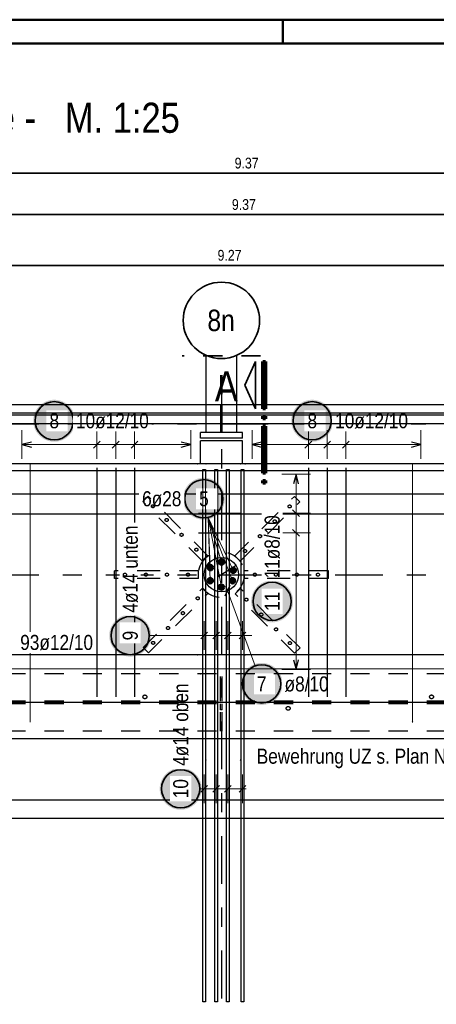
# Model space of a CAD drawing. Header units: millimetres. Extents: x -48 to 49.2, y -6.2 to 26.4.
# Tile 17 of 53: x 6.5 to 8.7, y 15.9 to 21. Entities that reach past the tile are written whole.
import ezdxf
from ezdxf.enums import TextEntityAlignment as Align

# ---------------------------------------------------------------- set-up
doc = ezdxf.new("R2010")
doc.units = ezdxf.units.MM
doc.linetypes.add('DASHDOTX2', pattern=[2, 1, -0.5, 0, -0.5])
doc.linetypes.add('HIDDEN', pattern=[0.375, 0.25, -0.125])
doc.layers.add('Achsen', color=7, linetype='Continuous', lineweight=20)
doc.layers.add('Schraffuren', color=7, linetype='Continuous', lineweight=20)
doc.styles.add('Arial Narrow', font='ARIALN.TTF')

msp = doc.modelspace()

# ---------------------------------------------------------------- hatches: boundary and pattern name
at = {"lineweight": 50, "true_color": 0xffffff}
msp.add_hatch(color=7, dxfattribs=at).paths.add_polyline_path([(7.572009, 18.516712), (7.571942, 18.520551), (7.571741, 18.524385), (7.571407, 18.52821), (7.570939, 18.532021), (7.570338, 18.535813), (7.569605, 18.539582), (7.568742, 18.543324), (7.567748, 18.547032), (7.566625, 18.550704), (7.565375, 18.554334), (7.563999, 18.557919), (7.562499, 18.561453), (7.560877, 18.564933), (7.559133, 18.568354), (7.557272, 18.571712), (7.555295, 18.575003), (7.553203, 18.578223), (7.551001, 18.581369), (7.54869, 18.584435), (7.546274, 18.587419), (7.543755, 18.590317), (7.541137, 18.593125), (7.538422, 18.59584), (7.535614, 18.598458), (7.532716, 18.600977), (7.529732, 18.603393), (7.526666, 18.605704), (7.52352, 18.607906), (7.5203, 18.609997), (7.517009, 18.611975), (7.513651, 18.613836), (7.51023, 18.61558), (7.50675, 18.617202), (7.503216, 18.618702), (7.499631, 18.620078), (7.496001, 18.621328), (7.492329, 18.622451), (7.488621, 18.623445), (7.48488, 18.624308), (7.481111, 18.625041), (7.477318, 18.625642), (7.473507, 18.62611), (7.469682, 18.626444), (7.465848, 18.626645), (7.462009, 18.626712), (7.45817, 18.626645), (7.454336, 18.626444), (7.450511, 18.62611), (7.4467, 18.625642), (7.442908, 18.625041), (7.439139, 18.624308), (7.435398, 18.623445), (7.431689, 18.622451), (7.428017, 18.621328), (7.424387, 18.620078), (7.420803, 18.618702), (7.417268, 18.617202), (7.413788, 18.61558), (7.410367, 18.613836), (7.407009, 18.611975), (7.403718, 18.609997), (7.400498, 18.607906), (7.397353, 18.605704), (7.394286, 18.603393), (7.391303, 18.600977), (7.388405, 18.598458), (7.385597, 18.59584), (7.382882, 18.593125), (7.380263, 18.590317), (7.377744, 18.587419), (7.375328, 18.584435), (7.373017, 18.581369), (7.370815, 18.578223), (7.368724, 18.575003), (7.366746, 18.571712), (7.364885, 18.568354), (7.363142, 18.564933), (7.361519, 18.561453), (7.360019, 18.557919), (7.358643, 18.554334), (7.357393, 18.550704), (7.35627, 18.547032), (7.355277, 18.543324), (7.354413, 18.539582), (7.35368, 18.535813), (7.35308, 18.532021), (7.352612, 18.52821), (7.352277, 18.524385), (7.352076, 18.520551), (7.352009, 18.516712), (7.352076, 18.512873), (7.352277, 18.509039), (7.352612, 18.505214), (7.35308, 18.501403), (7.35368, 18.497611), (7.354413, 18.493842), (7.355277, 18.490101), (7.35627, 18.486392), (7.357393, 18.48272), (7.358643, 18.47909), (7.360019, 18.475505), (7.361519, 18.471971), (7.363142, 18.468491), (7.364885, 18.46507), (7.366746, 18.461712), (7.368724, 18.458421), (7.370815, 18.455201), (7.373017, 18.452056), (7.375328, 18.448989), (7.377744, 18.446006), (7.380263, 18.443108), (7.382882, 18.4403), (7.385597, 18.437585), (7.388405, 18.434966), (7.391303, 18.432447), (7.394286, 18.430031), (7.397353, 18.42772), (7.400498, 18.425518), (7.403718, 18.423427), (7.407009, 18.421449), (7.410367, 18.419588), (7.413788, 18.417845), (7.417268, 18.416222), (7.420803, 18.414722), (7.424387, 18.413346), (7.428017, 18.412096), (7.431689, 18.410973), (7.435398, 18.40998), (7.439139, 18.409116), (7.442908, 18.408383), (7.4467, 18.407783), (7.450511, 18.407315), (7.454336, 18.40698), (7.45817, 18.406779), (7.462009, 18.406712), (7.465848, 18.406779), (7.469682, 18.40698), (7.473507, 18.407315), (7.477318, 18.407783), (7.481111, 18.408383), (7.48488, 18.409116), (7.488621, 18.40998), (7.492329, 18.410973), (7.496001, 18.412096), (7.499631, 18.413346), (7.503216, 18.414722), (7.50675, 18.416222), (7.51023, 18.417845), (7.513651, 18.419588), (7.517009, 18.421449), (7.5203, 18.423427), (7.52352, 18.425518), (7.526666, 18.42772), (7.529732, 18.430031), (7.532716, 18.432447), (7.535614, 18.434966), (7.538422, 18.437585), (7.541137, 18.4403), (7.543755, 18.443108), (7.546274, 18.446006), (7.54869, 18.448989), (7.551001, 18.452056), (7.553203, 18.455201), (7.555295, 18.458421), (7.557272, 18.461712), (7.559133, 18.46507), (7.560877, 18.468491), (7.562499, 18.471971), (7.563999, 18.475505), (7.565375, 18.47909), (7.566625, 18.48272), (7.567748, 18.486392), (7.568742, 18.490101), (7.569605, 18.493842), (7.570338, 18.497611), (7.570939, 18.501403), (7.571407, 18.505214), (7.571741, 18.509039)])
at = {"lineweight": 25, "true_color": 0xffffff}
for points in [[(7.186674, 17.8), (7.186607, 17.803839), (7.186406, 17.807673), (7.186071, 17.811498), (7.185603, 17.815309), (7.185003, 17.819101), (7.18427, 17.82287), (7.183406, 17.826611), (7.182413, 17.83032), (7.18129, 17.833992), (7.18004, 17.837622), (7.178664, 17.841207), (7.177164, 17.844741), (7.175541, 17.848221), (7.173798, 17.851642), (7.171937, 17.855), (7.169959, 17.858291), (7.167868, 17.861511), (7.165666, 17.864656), (7.163355, 17.867723), (7.160939, 17.870707), (7.15842, 17.873604), (7.155801, 17.876412), (7.153086, 17.879127), (7.150278, 17.881746), (7.147381, 17.884265), (7.144397, 17.886681), (7.14133, 17.888992), (7.138185, 17.891194), (7.134965, 17.893285), (7.131674, 17.895263), (7.128316, 17.897124), (7.124895, 17.898867), (7.121415, 17.90049), (7.117881, 17.90199), (7.114296, 17.903366), (7.110666, 17.904616), (7.106994, 17.905739), (7.103285, 17.906733), (7.099544, 17.907596), (7.095775, 17.908329), (7.091983, 17.908929), (7.088172, 17.909397), (7.084347, 17.909732), (7.080513, 17.909933), (7.076674, 17.91), (7.072835, 17.909933), (7.069001, 17.909732), (7.065176, 17.909397), (7.061365, 17.908929), (7.057573, 17.908329), (7.053804, 17.907596), (7.050063, 17.906733), (7.046354, 17.905739), (7.042682, 17.904616), (7.039052, 17.903366), (7.035467, 17.90199), (7.031933, 17.90049), (7.028453, 17.898867), (7.025032, 17.897124), (7.021674, 17.895263), (7.018383, 17.893285), (7.015163, 17.891194), (7.012018, 17.888992), (7.008951, 17.886681), (7.005967, 17.884265), (7.00307, 17.881746), (7.000262, 17.879127), (6.997547, 17.876412), (6.994928, 17.873604), (6.992409, 17.870707), (6.989993, 17.867723), (6.987682, 17.864656), (6.98548, 17.861511), (6.983389, 17.858291), (6.981411, 17.855), (6.97955, 17.851642), (6.977807, 17.848221), (6.976184, 17.844741), (6.974684, 17.841207), (6.973308, 17.837622), (6.972058, 17.833992), (6.970935, 17.83032), (6.969941, 17.826611), (6.969078, 17.82287), (6.968345, 17.819101), (6.967744, 17.815309), (6.967277, 17.811498), (6.966942, 17.807673), (6.966741, 17.803839), (6.966674, 17.8), (6.966741, 17.796161), (6.966942, 17.792327), (6.967277, 17.788502), (6.967744, 17.784691), (6.968345, 17.780899), (6.969078, 17.77713), (6.969941, 17.773389), (6.970935, 17.76968), (6.972058, 17.766008), (6.973308, 17.762378), (6.974684, 17.758793), (6.976184, 17.755259), (6.977807, 17.751779), (6.97955, 17.748358), (6.981411, 17.745), (6.983389, 17.741709), (6.98548, 17.738489), (6.987682, 17.735344), (6.989993, 17.732277), (6.992409, 17.729293), (6.994928, 17.726396), (6.997547, 17.723588), (7.000262, 17.720873), (7.00307, 17.718254), (7.005967, 17.715735), (7.008951, 17.713319), (7.012018, 17.711008), (7.015163, 17.708806), (7.018383, 17.706715), (7.021674, 17.704737), (7.025032, 17.702876), (7.028453, 17.701133), (7.031933, 17.69951), (7.035467, 17.69801), (7.039052, 17.696634), (7.042682, 17.695384), (7.046354, 17.694261), (7.050063, 17.693267), (7.053804, 17.692404), (7.057573, 17.691671), (7.061365, 17.691071), (7.065176, 17.690603), (7.069001, 17.690268), (7.072835, 17.690067), (7.076674, 17.69), (7.080513, 17.690067), (7.084347, 17.690268), (7.088172, 17.690603), (7.091983, 17.691071), (7.095775, 17.691671), (7.099544, 17.692404), (7.103285, 17.693267), (7.106994, 17.694261), (7.110666, 17.695384), (7.114296, 17.696634), (7.117881, 17.69801), (7.121415, 17.69951), (7.124895, 17.701133), (7.128316, 17.702876), (7.131674, 17.704737), (7.134965, 17.706715), (7.138185, 17.708806), (7.14133, 17.711008), (7.144397, 17.713319), (7.147381, 17.715735), (7.150278, 17.718254), (7.153086, 17.720873), (7.155801, 17.723588), (7.15842, 17.726396), (7.160939, 17.729293), (7.163355, 17.732277), (7.165666, 17.735344), (7.167868, 17.738489), (7.169959, 17.741709), (7.171937, 17.745), (7.173798, 17.748358), (7.175541, 17.751779), (7.177164, 17.755259), (7.178664, 17.758793), (7.18004, 17.762378), (7.18129, 17.766008), (7.182413, 17.76968), (7.183406, 17.773389), (7.18427, 17.77713), (7.185003, 17.780899), (7.185603, 17.784691), (7.186071, 17.788502), (7.186406, 17.792327)], [(7.450796, 16.998119), (7.450729, 17.001958), (7.450528, 17.005792), (7.450193, 17.009617), (7.449725, 17.013428), (7.449125, 17.01722), (7.448392, 17.020989), (7.447528, 17.02473), (7.446535, 17.028439), (7.445412, 17.032111), (7.444162, 17.035741), (7.442786, 17.039326), (7.441286, 17.04286), (7.439663, 17.04634), (7.43792, 17.049761), (7.436059, 17.053119), (7.434081, 17.05641), (7.43199, 17.05963), (7.429788, 17.062775), (7.427477, 17.065842), (7.425061, 17.068826), (7.422542, 17.071723), (7.419923, 17.074531), (7.417208, 17.077246), (7.4144, 17.079865), (7.411502, 17.082384), (7.408519, 17.0848), (7.405452, 17.087111), (7.402307, 17.089313), (7.399087, 17.091404), (7.395796, 17.093382), (7.392438, 17.095243), (7.389017, 17.096986), (7.385537, 17.098609), (7.382002, 17.100109), (7.378418, 17.101485), (7.374788, 17.102735), (7.371116, 17.103858), (7.367407, 17.104851), (7.363666, 17.105715), (7.359897, 17.106448), (7.356105, 17.107048), (7.352294, 17.107516), (7.348469, 17.107851), (7.344635, 17.108052), (7.340796, 17.108119), (7.336957, 17.108052), (7.333123, 17.107851), (7.329298, 17.107516), (7.325487, 17.107048), (7.321694, 17.106448), (7.317925, 17.105715), (7.314184, 17.104851), (7.310476, 17.103858), (7.306804, 17.102735), (7.303174, 17.101485), (7.299589, 17.100109), (7.296055, 17.098609), (7.292575, 17.096986), (7.289154, 17.095243), (7.285796, 17.093382), (7.282505, 17.091404), (7.279285, 17.089313), (7.276139, 17.087111), (7.273073, 17.0848), (7.270089, 17.082384), (7.267191, 17.079865), (7.264383, 17.077246), (7.261668, 17.074531), (7.25905, 17.071723), (7.256531, 17.068826), (7.254115, 17.065842), (7.251804, 17.062775), (7.249602, 17.05963), (7.24751, 17.05641), (7.245533, 17.053119), (7.243672, 17.049761), (7.241928, 17.04634), (7.240306, 17.04286), (7.238806, 17.039326), (7.23743, 17.035741), (7.23618, 17.032111), (7.235057, 17.028439), (7.234063, 17.02473), (7.2332, 17.020989), (7.232467, 17.01722), (7.231866, 17.013428), (7.231398, 17.009617), (7.231064, 17.005792), (7.230863, 17.001958), (7.230796, 16.998119), (7.230863, 16.99428), (7.231064, 16.990446), (7.231398, 16.986621), (7.231866, 16.98281), (7.232467, 16.979018), (7.2332, 16.975249), (7.234063, 16.971508), (7.235057, 16.967799), (7.23618, 16.964127), (7.23743, 16.960497), (7.238806, 16.956912), (7.240306, 16.953378), (7.241928, 16.949898), (7.243672, 16.946477), (7.245533, 16.943119), (7.24751, 16.939828), (7.249602, 16.936608), (7.251804, 16.933463), (7.254115, 16.930396), (7.256531, 16.927412), (7.25905, 16.924515), (7.261668, 16.921707), (7.264383, 16.918992), (7.267191, 16.916373), (7.270089, 16.913854), (7.273073, 16.911438), (7.276139, 16.909127), (7.279285, 16.906925), (7.282505, 16.904834), (7.285796, 16.902856), (7.289154, 16.900995), (7.292575, 16.899252), (7.296055, 16.897629), (7.299589, 16.896129), (7.303174, 16.894753), (7.306804, 16.893503), (7.310476, 16.89238), (7.314184, 16.891386), (7.317925, 16.890523), (7.321694, 16.88979), (7.325487, 16.889189), (7.329298, 16.888722), (7.333123, 16.888387), (7.336957, 16.888186), (7.340796, 16.888119), (7.344635, 16.888186), (7.348469, 16.888387), (7.352294, 16.888722), (7.356105, 16.889189), (7.359897, 16.88979), (7.363666, 16.890523), (7.367407, 16.891386), (7.371116, 16.89238), (7.374788, 16.893503), (7.378418, 16.894753), (7.382002, 16.896129), (7.385537, 16.897629), (7.389017, 16.899252), (7.392438, 16.900995), (7.395796, 16.902856), (7.399087, 16.904834), (7.402307, 16.906925), (7.405452, 16.909127), (7.408519, 16.911438), (7.411502, 16.913854), (7.4144, 16.916373), (7.417208, 16.918992), (7.419923, 16.921707), (7.422542, 16.924515), (7.425061, 16.927412), (7.427477, 16.930396), (7.429788, 16.933463), (7.43199, 16.936608), (7.434081, 16.939828), (7.436059, 16.943119), (7.43792, 16.946477), (7.439663, 16.949898), (7.441286, 16.953378), (7.442786, 16.956912), (7.444162, 16.960497), (7.445412, 16.964127), (7.446535, 16.967799), (7.447528, 16.971508), (7.448392, 16.975249), (7.449125, 16.979018), (7.449725, 16.98281), (7.450193, 16.986621), (7.450528, 16.990446)]]:
    msp.add_hatch(color=7, dxfattribs=at).paths.add_polyline_path(points)
at = {"layer": 'Schraffuren', "lineweight": 25, "true_color": 0xffffff}
for points in [[(6.789042, 18.925), (6.788975, 18.928839), (6.788774, 18.932673), (6.78844, 18.936498), (6.787972, 18.940309), (6.787371, 18.944101), (6.786639, 18.94787), (6.785775, 18.951611), (6.784781, 18.95532), (6.783659, 18.958992), (6.782409, 18.962622), (6.781033, 18.966207), (6.779532, 18.969741), (6.77791, 18.973221), (6.776167, 18.976642), (6.774305, 18.98), (6.772328, 18.983291), (6.770237, 18.986511), (6.768034, 18.989656), (6.765724, 18.992723), (6.763307, 18.995707), (6.760788, 18.998604), (6.75817, 19.001412), (6.755455, 19.004127), (6.752647, 19.006746), (6.749749, 19.009265), (6.746765, 19.011681), (6.743699, 19.013992), (6.740554, 19.016194), (6.737334, 19.018285), (6.734042, 19.020263), (6.730684, 19.022124), (6.727263, 19.023867), (6.723783, 19.02549), (6.720249, 19.02699), (6.716665, 19.028366), (6.713034, 19.029616), (6.709363, 19.030739), (6.705654, 19.031733), (6.701913, 19.032596), (6.698144, 19.033329), (6.694351, 19.033929), (6.690541, 19.034397), (6.686716, 19.034732), (6.682881, 19.034933), (6.679042, 19.035), (6.675203, 19.034933), (6.671369, 19.034732), (6.667544, 19.034397), (6.663733, 19.033929), (6.659941, 19.033329), (6.656172, 19.032596), (6.652431, 19.031733), (6.648722, 19.030739), (6.645051, 19.029616), (6.64142, 19.028366), (6.637836, 19.02699), (6.634301, 19.02549), (6.630822, 19.023867), (6.627401, 19.022124), (6.624042, 19.020263), (6.620751, 19.018285), (6.617531, 19.016194), (6.614386, 19.013992), (6.61132, 19.011681), (6.608336, 19.009265), (6.605438, 19.006746), (6.60263, 19.004127), (6.599915, 19.001412), (6.597296, 18.998604), (6.594778, 18.995707), (6.592361, 18.992723), (6.590051, 18.989656), (6.587848, 18.986511), (6.585757, 18.983291), (6.58378, 18.98), (6.581918, 18.976642), (6.580175, 18.973221), (6.578552, 18.969741), (6.577052, 18.966207), (6.575676, 18.962622), (6.574426, 18.958992), (6.573304, 18.95532), (6.57231, 18.951611), (6.571446, 18.94787), (6.570714, 18.944101), (6.570113, 18.940309), (6.569645, 18.936498), (6.56931, 18.932673), (6.569109, 18.928839), (6.569042, 18.925), (6.569109, 18.921161), (6.56931, 18.917327), (6.569645, 18.913502), (6.570113, 18.909691), (6.570714, 18.905899), (6.571446, 18.90213), (6.57231, 18.898389), (6.573304, 18.89468), (6.574426, 18.891008), (6.575676, 18.887378), (6.577052, 18.883793), (6.578552, 18.880259), (6.580175, 18.876779), (6.581918, 18.873358), (6.58378, 18.87), (6.585757, 18.866709), (6.587848, 18.863489), (6.590051, 18.860344), (6.592361, 18.857277), (6.594778, 18.854293), (6.597296, 18.851396), (6.599915, 18.848588), (6.60263, 18.845873), (6.605438, 18.843254), (6.608336, 18.840735), (6.61132, 18.838319), (6.614386, 18.836008), (6.617531, 18.833806), (6.620751, 18.831715), (6.624042, 18.829737), (6.627401, 18.827876), (6.630822, 18.826133), (6.634301, 18.82451), (6.637836, 18.82301), (6.64142, 18.821634), (6.645051, 18.820384), (6.648722, 18.819261), (6.652431, 18.818267), (6.656172, 18.817404), (6.659941, 18.816671), (6.663733, 18.816071), (6.667544, 18.815603), (6.671369, 18.815268), (6.675203, 18.815067), (6.679042, 18.815), (6.682881, 18.815067), (6.686716, 18.815268), (6.690541, 18.815603), (6.694351, 18.816071), (6.698144, 18.816671), (6.701913, 18.817404), (6.705654, 18.818267), (6.709363, 18.819261), (6.713034, 18.820384), (6.716665, 18.821634), (6.720249, 18.82301), (6.723783, 18.82451), (6.727263, 18.826133), (6.730684, 18.827876), (6.734042, 18.829737), (6.737334, 18.831715), (6.740554, 18.833806), (6.743699, 18.836008), (6.746765, 18.838319), (6.749749, 18.840735), (6.752647, 18.843254), (6.755455, 18.845873), (6.75817, 18.848588), (6.760788, 18.851396), (6.763307, 18.854293), (6.765724, 18.857277), (6.768034, 18.860344), (6.770237, 18.863489), (6.772328, 18.866709), (6.774305, 18.87), (6.776167, 18.873358), (6.77791, 18.876779), (6.779532, 18.880259), (6.781033, 18.883793), (6.782409, 18.887378), (6.783659, 18.891008), (6.784781, 18.89468), (6.785775, 18.898389), (6.786639, 18.90213), (6.787371, 18.905899), (6.787972, 18.909691), (6.78844, 18.913502), (6.788774, 18.917327)], [(8.139048, 18.925), (8.138981, 18.928839), (8.13878, 18.932673), (8.138445, 18.936498), (8.137977, 18.940309), (8.137376, 18.944101), (8.136644, 18.94787), (8.13578, 18.951611), (8.134786, 18.95532), (8.133664, 18.958992), (8.132414, 18.962622), (8.131038, 18.966207), (8.129538, 18.969741), (8.127915, 18.973221), (8.126172, 18.976642), (8.12431, 18.98), (8.122333, 18.983291), (8.120242, 18.986511), (8.118039, 18.989656), (8.115729, 18.992723), (8.113312, 18.995707), (8.110793, 18.998604), (8.108175, 19.001412), (8.10546, 19.004127), (8.102652, 19.006746), (8.099754, 19.009265), (8.09677, 19.011681), (8.093704, 19.013992), (8.090559, 19.016194), (8.087339, 19.018285), (8.084048, 19.020263), (8.080689, 19.022124), (8.077268, 19.023867), (8.073789, 19.02549), (8.070254, 19.02699), (8.06667, 19.028366), (8.063039, 19.029616), (8.059368, 19.030739), (8.055659, 19.031733), (8.051918, 19.032596), (8.048149, 19.033329), (8.044357, 19.033929), (8.040546, 19.034397), (8.036721, 19.034732), (8.032886, 19.034933), (8.029048, 19.035), (8.025209, 19.034933), (8.021374, 19.034732), (8.017549, 19.034397), (8.013738, 19.033929), (8.009946, 19.033329), (8.006177, 19.032596), (8.002436, 19.031733), (7.998727, 19.030739), (7.995056, 19.029616), (7.991425, 19.028366), (7.987841, 19.02699), (7.984306, 19.02549), (7.980827, 19.023867), (7.977406, 19.022124), (7.974048, 19.020263), (7.970756, 19.018285), (7.967536, 19.016194), (7.964391, 19.013992), (7.961325, 19.011681), (7.958341, 19.009265), (7.955443, 19.006746), (7.952635, 19.004127), (7.94992, 19.001412), (7.947302, 18.998604), (7.944783, 18.995707), (7.942366, 18.992723), (7.940056, 18.989656), (7.937853, 18.986511), (7.935762, 18.983291), (7.933785, 18.98), (7.931923, 18.976642), (7.93018, 18.973221), (7.928558, 18.969741), (7.927057, 18.966207), (7.925681, 18.962622), (7.924431, 18.958992), (7.923309, 18.95532), (7.922315, 18.951611), (7.921451, 18.94787), (7.920719, 18.944101), (7.920118, 18.940309), (7.91965, 18.936498), (7.919315, 18.932673), (7.919115, 18.928839), (7.919048, 18.925), (7.919115, 18.921161), (7.919315, 18.917327), (7.91965, 18.913502), (7.920118, 18.909691), (7.920719, 18.905899), (7.921451, 18.90213), (7.922315, 18.898389), (7.923309, 18.89468), (7.924431, 18.891008), (7.925681, 18.887378), (7.927057, 18.883793), (7.928558, 18.880259), (7.93018, 18.876779), (7.931923, 18.873358), (7.933785, 18.87), (7.935762, 18.866709), (7.937853, 18.863489), (7.940056, 18.860344), (7.942366, 18.857277), (7.944783, 18.854293), (7.947302, 18.851396), (7.94992, 18.848588), (7.952635, 18.845873), (7.955443, 18.843254), (7.958341, 18.840735), (7.961325, 18.838319), (7.964391, 18.836008), (7.967536, 18.833806), (7.970756, 18.831715), (7.974048, 18.829737), (7.977406, 18.827876), (7.980827, 18.826133), (7.984306, 18.82451), (7.987841, 18.82301), (7.991425, 18.821634), (7.995056, 18.820384), (7.998727, 18.819261), (8.002436, 18.818267), (8.006177, 18.817404), (8.009946, 18.816671), (8.013738, 18.816071), (8.017549, 18.815603), (8.021374, 18.815268), (8.025209, 18.815067), (8.029048, 18.815), (8.032886, 18.815067), (8.036721, 18.815268), (8.040546, 18.815603), (8.044357, 18.816071), (8.048149, 18.816671), (8.051918, 18.817404), (8.055659, 18.818267), (8.059368, 18.819261), (8.063039, 18.820384), (8.06667, 18.821634), (8.070254, 18.82301), (8.073789, 18.82451), (8.077268, 18.826133), (8.080689, 18.827876), (8.084048, 18.829737), (8.087339, 18.831715), (8.090559, 18.833806), (8.093704, 18.836008), (8.09677, 18.838319), (8.099754, 18.840735), (8.102652, 18.843254), (8.10546, 18.845873), (8.108175, 18.848588), (8.110793, 18.851396), (8.113312, 18.854293), (8.115729, 18.857277), (8.118039, 18.860344), (8.120242, 18.863489), (8.122333, 18.866709), (8.12431, 18.87), (8.126172, 18.873358), (8.127915, 18.876779), (8.129538, 18.880259), (8.131038, 18.883793), (8.132414, 18.887378), (8.133664, 18.891008), (8.134786, 18.89468), (8.13578, 18.898389), (8.136644, 18.90213), (8.137376, 18.905899), (8.137977, 18.909691), (8.138445, 18.913502), (8.13878, 18.917327)], [(7.929309, 17.979345), (7.929242, 17.983184), (7.929041, 17.987019), (7.928707, 17.990843), (7.928239, 17.994654), (7.927638, 17.998447), (7.926906, 18.002216), (7.926042, 18.005957), (7.925048, 18.009665), (7.923926, 18.013337), (7.922676, 18.016968), (7.9213, 18.020552), (7.919799, 18.024086), (7.918177, 18.027566), (7.916434, 18.030987), (7.914572, 18.034345), (7.912595, 18.037636), (7.910504, 18.040857), (7.908301, 18.044002), (7.905991, 18.047068), (7.903574, 18.050052), (7.901055, 18.05295), (7.898437, 18.055758), (7.895722, 18.058473), (7.892914, 18.061091), (7.890016, 18.06361), (7.887032, 18.066027), (7.883966, 18.068337), (7.880821, 18.070539), (7.877601, 18.072631), (7.874309, 18.074608), (7.870951, 18.07647), (7.86753, 18.078213), (7.86405, 18.079835), (7.860516, 18.081336), (7.856932, 18.082712), (7.853301, 18.083962), (7.84963, 18.085084), (7.845921, 18.086078), (7.84218, 18.086942), (7.838411, 18.087674), (7.834618, 18.088275), (7.830808, 18.088743), (7.826983, 18.089077), (7.823148, 18.089278), (7.819309, 18.089345), (7.81547, 18.089278), (7.811636, 18.089077), (7.807811, 18.088743), (7.804, 18.088275), (7.800208, 18.087674), (7.796439, 18.086942), (7.792698, 18.086078), (7.788989, 18.085084), (7.785318, 18.083962), (7.781687, 18.082712), (7.778103, 18.081336), (7.774568, 18.079835), (7.771089, 18.078213), (7.767668, 18.07647), (7.764309, 18.074608), (7.761018, 18.072631), (7.757798, 18.070539), (7.754653, 18.068337), (7.751587, 18.066027), (7.748603, 18.06361), (7.745705, 18.061091), (7.742897, 18.058473), (7.740182, 18.055758), (7.737563, 18.05295), (7.735045, 18.050052), (7.732628, 18.047068), (7.730318, 18.044002), (7.728115, 18.040857), (7.726024, 18.037636), (7.724047, 18.034345), (7.722185, 18.030987), (7.720442, 18.027566), (7.718819, 18.024086), (7.717319, 18.020552), (7.715943, 18.016968), (7.714693, 18.013337), (7.713571, 18.009665), (7.712577, 18.005957), (7.711713, 18.002216), (7.710981, 17.998447), (7.71038, 17.994654), (7.709912, 17.990843), (7.709577, 17.987019), (7.709376, 17.983184), (7.709309, 17.979345), (7.709376, 17.975506), (7.709577, 17.971672), (7.709912, 17.967847), (7.71038, 17.964036), (7.710981, 17.960244), (7.711713, 17.956475), (7.712577, 17.952734), (7.713571, 17.949025), (7.714693, 17.945353), (7.715943, 17.941723), (7.717319, 17.938139), (7.718819, 17.934604), (7.720442, 17.931124), (7.722185, 17.927703), (7.724047, 17.924345), (7.726024, 17.921054), (7.728115, 17.917834), (7.730318, 17.914689), (7.732628, 17.911623), (7.735045, 17.908639), (7.737563, 17.905741), (7.740182, 17.902933), (7.742897, 17.900218), (7.745705, 17.897599), (7.748603, 17.89508), (7.751587, 17.892664), (7.754653, 17.890353), (7.757798, 17.888151), (7.761018, 17.88606), (7.764309, 17.884083), (7.767668, 17.882221), (7.771089, 17.880478), (7.774568, 17.878855), (7.778103, 17.877355), (7.781687, 17.875979), (7.785318, 17.874729), (7.788989, 17.873607), (7.792698, 17.872613), (7.796439, 17.871749), (7.800208, 17.871016), (7.804, 17.870416), (7.807811, 17.869948), (7.811636, 17.869613), (7.81547, 17.869412), (7.819309, 17.869345), (7.823148, 17.869412), (7.826983, 17.869613), (7.830808, 17.869948), (7.834618, 17.870416), (7.838411, 17.871016), (7.84218, 17.871749), (7.845921, 17.872613), (7.84963, 17.873607), (7.853301, 17.874729), (7.856932, 17.875979), (7.860516, 17.877355), (7.86405, 17.878855), (7.86753, 17.880478), (7.870951, 17.882221), (7.874309, 17.884083), (7.877601, 17.88606), (7.880821, 17.888151), (7.883966, 17.890353), (7.887032, 17.892664), (7.890016, 17.89508), (7.892914, 17.897599), (7.895722, 17.900218), (7.898437, 17.902933), (7.901055, 17.905741), (7.903574, 17.908639), (7.905991, 17.911623), (7.908301, 17.914689), (7.910504, 17.917834), (7.912595, 17.921054), (7.914572, 17.924345), (7.916434, 17.927703), (7.918177, 17.931124), (7.919799, 17.934604), (7.9213, 17.938139), (7.922676, 17.941723), (7.923926, 17.945353), (7.925048, 17.949025), (7.926042, 17.952734), (7.926906, 17.956475), (7.927638, 17.960244), (7.928239, 17.964036), (7.928707, 17.967847), (7.929041, 17.971672)], [(7.87433, 17.547089), (7.874263, 17.550928), (7.874062, 17.554762), (7.873728, 17.558587), (7.87326, 17.562398), (7.872659, 17.56619), (7.871927, 17.569959), (7.871063, 17.5737), (7.870069, 17.577409), (7.868947, 17.581081), (7.867696, 17.584711), (7.866321, 17.588295), (7.86482, 17.59183), (7.863198, 17.59531), (7.861455, 17.598731), (7.859593, 17.602089), (7.857616, 17.60538), (7.855524, 17.6086), (7.853322, 17.611745), (7.851011, 17.614811), (7.848595, 17.617795), (7.846076, 17.620693), (7.843458, 17.623501), (7.840743, 17.626216), (7.837935, 17.628835), (7.835037, 17.631354), (7.832053, 17.63377), (7.828987, 17.636081), (7.825842, 17.638283), (7.822621, 17.640374), (7.81933, 17.642351), (7.815972, 17.644213), (7.812551, 17.645956), (7.809071, 17.647579), (7.805537, 17.649079), (7.801953, 17.650455), (7.798322, 17.651705), (7.79465, 17.652827), (7.790942, 17.653821), (7.787201, 17.654685), (7.783432, 17.655418), (7.779639, 17.656018), (7.775828, 17.656486), (7.772004, 17.656821), (7.768169, 17.657022), (7.76433, 17.657089), (7.760491, 17.657022), (7.756657, 17.656821), (7.752832, 17.656486), (7.749021, 17.656018), (7.745229, 17.655418), (7.74146, 17.654685), (7.737719, 17.653821), (7.73401, 17.652827), (7.730338, 17.651705), (7.726708, 17.650455), (7.723124, 17.649079), (7.719589, 17.647579), (7.716109, 17.645956), (7.712688, 17.644213), (7.70933, 17.642351), (7.706039, 17.640374), (7.702819, 17.638283), (7.699674, 17.636081), (7.696608, 17.63377), (7.693624, 17.631354), (7.690726, 17.628835), (7.687918, 17.626216), (7.685203, 17.623501), (7.682584, 17.620693), (7.680065, 17.617795), (7.677649, 17.614811), (7.675338, 17.611745), (7.673136, 17.6086), (7.671045, 17.60538), (7.669067, 17.602089), (7.667206, 17.598731), (7.665463, 17.59531), (7.66384, 17.59183), (7.66234, 17.588295), (7.660964, 17.584711), (7.659714, 17.581081), (7.658592, 17.577409), (7.657598, 17.5737), (7.656734, 17.569959), (7.656001, 17.56619), (7.655401, 17.562398), (7.654933, 17.558587), (7.654598, 17.554762), (7.654397, 17.550928), (7.65433, 17.547089), (7.654397, 17.54325), (7.654598, 17.539415), (7.654933, 17.535591), (7.655401, 17.53178), (7.656001, 17.527987), (7.656734, 17.524218), (7.657598, 17.520477), (7.658592, 17.516769), (7.659714, 17.513097), (7.660964, 17.509466), (7.66234, 17.505882), (7.66384, 17.502348), (7.665463, 17.498868), (7.667206, 17.495447), (7.669067, 17.492089), (7.671045, 17.488798), (7.673136, 17.485577), (7.675338, 17.482432), (7.677649, 17.479366), (7.680065, 17.476382), (7.682584, 17.473484), (7.685203, 17.470676), (7.687918, 17.467961), (7.690726, 17.465343), (7.693624, 17.462824), (7.696608, 17.460408), (7.699674, 17.458097), (7.702819, 17.455895), (7.706039, 17.453803), (7.70933, 17.451826), (7.712688, 17.449964), (7.716109, 17.448221), (7.719589, 17.446599), (7.723124, 17.445098), (7.726708, 17.443723), (7.730338, 17.442472), (7.73401, 17.44135), (7.737719, 17.440356), (7.74146, 17.439492), (7.745229, 17.43876), (7.749021, 17.438159), (7.752832, 17.437691), (7.756657, 17.437357), (7.760491, 17.437156), (7.76433, 17.437089), (7.768169, 17.437156), (7.772004, 17.437357), (7.775828, 17.437691), (7.779639, 17.438159), (7.783432, 17.43876), (7.787201, 17.439492), (7.790942, 17.440356), (7.79465, 17.44135), (7.798322, 17.442472), (7.801953, 17.443723), (7.805537, 17.445098), (7.809071, 17.446599), (7.812551, 17.448221), (7.815972, 17.449964), (7.81933, 17.451826), (7.822621, 17.453803), (7.825842, 17.455895), (7.828987, 17.458097), (7.832053, 17.460408), (7.835037, 17.462824), (7.837935, 17.465343), (7.840743, 17.467961), (7.843458, 17.470676), (7.846076, 17.473484), (7.848595, 17.476382), (7.851011, 17.479366), (7.853322, 17.482432), (7.855524, 17.485577), (7.857616, 17.488798), (7.859593, 17.492089), (7.861455, 17.495447), (7.863198, 17.498868), (7.86482, 17.502348), (7.866321, 17.505882), (7.867696, 17.509466), (7.868947, 17.513097), (7.870069, 17.516769), (7.871063, 17.520477), (7.871927, 17.524218), (7.872659, 17.527987), (7.87326, 17.53178), (7.873728, 17.535591), (7.874062, 17.539415)]]:
    msp.add_hatch(color=7, dxfattribs=at).paths.add_polyline_path(points)

# ---------------------------------------------------------------- linework, layer by layer
at = {"color": 4, "linetype": 'Continuous', "lineweight": 50}
for p, q in [((43.75, 21.025), (0, 21.025)), ((43.625, 20.9), (0.5, 20.9))]:
    msp.add_line(p, q, dxfattribs=at)
at = {"color": 4, "linetype": 'Continuous', "lineweight": 50, "ltscale": 0.4}
msp.add_line((7.875, 21.025), (7.875, 20.9), dxfattribs=at)
at = {"color": 2, "linetype": 'HIDDEN', "lineweight": 35, "ltscale": 0.25}
msp.add_line((7.759175, 19.264521), (7.349175, 19.264521), dxfattribs=at)
at = {"color": 3, "linetype": 'Continuous', "lineweight": 25}
for p, q in [((7.474175, 18.864135), (7.474175, 19.264521)), ((7.634175, 18.864135), (7.634175, 19.264521)), ((7.474175, 19.009135), (5.333821, 19.009135)), ((9.774185, 19.009135), (7.634175, 19.009135)), ((7.474175, 18.864135), (7.443812, 18.864135)), ((7.443812, 18.834135), (7.443812, 18.864135)), ((7.663812, 18.834135), (7.443812, 18.834135)), ((7.663812, 18.819135), (7.443812, 18.819135)), ((7.443812, 18.699135), (7.443812, 18.819135)), ((7.634175, 18.864135), (7.474175, 18.864135)), ((7.663812, 18.864135), (7.634175, 18.864135)), ((7.663812, 18.834135), (7.663812, 18.864135)), ((7.663812, 18.699135), (7.663812, 18.819135)), ((12.278771, 18.699135), (2.828379, 18.699135)), ((7.456812, 18.669135), (7.470812, 18.669135)), ((7.456812, 15.883135), (7.456812, 18.669135)), ((7.470812, 18.669135), (7.470812, 15.883135)), ((7.519812, 18.669135), (7.533812, 18.669135)), ((7.519812, 15.883135), (7.519812, 18.669135)), ((7.533812, 18.669135), (7.533812, 15.883135)), ((7.580812, 18.669135), (7.594812, 18.669135)), ((7.580812, 15.883135), (7.580812, 18.669135)), ((7.594812, 18.669135), (7.594812, 15.883135)), ((7.656811, 18.669135), (7.670811, 18.669135)), ((7.656811, 15.883135), (7.656811, 18.669135)), ((7.670811, 18.669135), (7.670811, 15.883135)), ((2.868379, 18.542234), (12.238771, 18.542234)), ((2.868379, 18.438334), (12.238771, 18.438334)), ((7.481489, 17.817678), (7.446134, 17.782322)), ((7.544489, 17.817678), (7.509134, 17.782322)), ((7.605489, 17.817678), (7.570134, 17.782322)), ((7.681489, 17.817678), (7.646134, 17.782322)), ((7.481489, 17.015797), (7.446134, 16.980441)), ((7.544489, 17.015797), (7.509134, 16.980441)), ((7.605489, 17.015797), (7.570134, 16.980441)), ((7.681489, 17.015797), (7.646134, 16.980441)), ((2.868379, 16.940331), (12.238771, 16.940331)), ((2.868379, 16.843398), (12.238771, 16.843398)), ((7.470812, 15.883135), (7.456812, 15.883135)), ((7.533812, 15.883135), (7.519812, 15.883135)), ((7.594812, 15.883135), (7.580812, 15.883135)), ((7.670811, 15.883135), (7.656811, 15.883135))]:
    msp.add_line(p, q, dxfattribs=at)
at = {"color": 3, "linetype": 'HIDDEN', "lineweight": 25, "ltscale": 0.25}
for p, q in [((7.550425, 18.864135), (7.550425, 19.264521)), ((7.557925, 18.864135), (7.557925, 19.264521)), ((7.550625, 19.009135), (7.474175, 19.009135)), ((7.550625, 18.964635), (7.550625, 19.009135)), ((7.634175, 19.009135), (7.557735, 19.009135)), ((7.557735, 18.964635), (7.557735, 19.009135)), ((7.550625, 18.964635), (7.474175, 18.964635)), ((7.550625, 18.953635), (7.474175, 18.953635)), ((7.550625, 18.953635), (7.550625, 18.964635)), ((7.550625, 18.909135), (7.550625, 18.953635)), ((7.634175, 18.964635), (7.557735, 18.964635)), ((7.557735, 18.953635), (7.557735, 18.964635)), ((7.634175, 18.953635), (7.557735, 18.953635)), ((7.557735, 18.909135), (7.557735, 18.953635)), ((7.550625, 18.909135), (7.474175, 18.909135)), ((7.634175, 18.909135), (7.557735, 18.909135)), ((7.963934, 18.500969), (7.935649, 18.529253)), ((7.481687, 18.21954), (7.326123, 18.375104)), ((7.453403, 18.191256), (7.297839, 18.34682)), ((7.453403, 18.191256), (7.481687, 18.21954)), ((7.652807, 18.189842), (7.624522, 18.218126)), ((6.993812, 18.099131), (6.993812, 18.139131)), ((7.433812, 18.139131), (7.213812, 18.139131)), ((7.433812, 18.099131), (7.213812, 18.099131)), ((7.433812, 18.099131), (7.433812, 18.139131)), ((7.673812, 18.099131), (7.673812, 18.139131)), ((8.113812, 18.099131), (8.113812, 18.139131)), ((7.299253, 17.892857), (7.454817, 18.048421)), ((7.483101, 18.020136), (7.454817, 18.048421)), ((7.625937, 18.018722), (7.654221, 18.047006)), ((7.327538, 17.864573), (7.483101, 18.020136)), ((7.14369, 17.737294), (7.299253, 17.892857)), ((7.965348, 17.735879), (7.809784, 17.891443)), ((7.171974, 17.709009), (7.327538, 17.864573)), ((7.937064, 17.707595), (7.7815, 17.863159)), ((7.171974, 17.709009), (7.14369, 17.737294)), ((7.937064, 17.707595), (7.965348, 17.735879)), ((7.549575, 17.486131), (7.549575, 17.599131)), ((7.557575, 17.486131), (7.557575, 17.599131)), ((7.557575, 17.486131), (7.549575, 17.486131)), ((7.549575, 17.456131), (7.549575, 17.486131)), ((7.557575, 17.456131), (7.557575, 17.486131)), ((7.549575, 17.412131), (7.549575, 17.442131)), ((7.557575, 17.412131), (7.557575, 17.442131)), ((7.557575, 17.412131), (7.549575, 17.412131)), ((7.549575, 17.299131), (7.549575, 17.412131)), ((7.557575, 17.299131), (7.557575, 17.412131))]:
    msp.add_line(p, q, dxfattribs=at)
at = {"color": 2, "linetype": 'Continuous', "lineweight": 35}
for p, q in [((7.676247, 19.111136), (7.732496, 19.234882)), ((7.732496, 19.234882), (7.732496, 18.987384)), ((7.732496, 18.987384), (7.676247, 19.111136))]:
    msp.add_line(p, q, dxfattribs=at)
at = {"color": 1, "linetype": 'Continuous', "lineweight": 70}
for p, q in [((7.769997, 18.987384), (7.769997, 19.234882)), ((7.769997, 19.234882), (7.784999, 19.234882)), ((7.784999, 19.234882), (7.784999, 18.987384)), ((7.784999, 18.987384), (7.769997, 18.987384)), ((7.769997, 18.934881), (7.769997, 18.949885)), ((7.769997, 18.949885), (7.784999, 18.949885)), ((7.784999, 18.934881), (7.769997, 18.934881)), ((7.784999, 18.949885), (7.784999, 18.934881)), ((7.769997, 18.649883), (7.769997, 18.897381)), ((7.769997, 18.897381), (7.784999, 18.897381)), ((7.784999, 18.897381), (7.784999, 18.649883)), ((7.784999, 18.649883), (7.769997, 18.649883)), ((7.769997, 18.597382), (7.769997, 18.612384)), ((7.769997, 18.612384), (7.784999, 18.612384)), ((7.784999, 18.612384), (7.784999, 18.597382)), ((7.784999, 18.597382), (7.769997, 18.597382))]:
    msp.add_line(p, q, dxfattribs=at)
at = {"color": 9, "linetype": 'Continuous', "lineweight": 0}
for p, q in [((7.456812, 18.669135), (7.470812, 18.669135)), ((7.519812, 18.669135), (7.533812, 18.669135)), ((7.519812, 15.883135), (7.519812, 18.669135)), ((7.533812, 18.669135), (7.533812, 15.883135)), ((7.580812, 18.669135), (7.594812, 18.669135)), ((7.580812, 15.883135), (7.580812, 18.669135)), ((7.594812, 18.669135), (7.594812, 15.883135)), ((7.656811, 18.669135), (7.670811, 18.669135)), ((7.656811, 15.883135), (7.656811, 18.669135)), ((7.670811, 18.669135), (7.670811, 15.883135)), ((7.470812, 15.883135), (7.456812, 15.883135)), ((7.533812, 15.883135), (7.519812, 15.883135)), ((7.594812, 15.883135), (7.580812, 15.883135)), ((7.670811, 15.883135), (7.656811, 15.883135))]:
    msp.add_line(p, q, dxfattribs=at)
at = {"color": 5, "linetype": 'Continuous', "lineweight": 18}
for p, q in [((7.553919, 18.053837), (7.484544, 18.419284)), ((7.611699, 18.087429), (7.484544, 18.419284)), ((7.61566, 18.14217), (7.484544, 18.419284)), ((7.554499, 18.184904), (7.484544, 18.419284)), ((7.495873, 18.15605), (7.484544, 18.419284)), ((7.495345, 18.087473), (7.484544, 18.419284)), ((7.463812, 17.875), (7.463812, 17.725)), ((7.526812, 17.875), (7.526812, 17.725)), ((7.587812, 17.875), (7.587812, 17.725)), ((7.663811, 17.875), (7.663811, 17.725)), ((7.176674, 17.8), (7.413812, 17.8)), ((7.413812, 17.8), (7.713811, 17.8)), ((7.463812, 17.073119), (7.463812, 16.923119)), ((7.526812, 17.073119), (7.526812, 16.923119)), ((7.587812, 17.073119), (7.587812, 16.923119)), ((7.663811, 17.073119), (7.663811, 16.923119)), ((7.440796, 16.998119), (7.443812, 16.998119)), ((7.443812, 16.998119), (7.683811, 16.998119))]:
    msp.add_line(p, q, dxfattribs=at)
at = {"color": 9, "linetype": 'Continuous', "lineweight": 0}
for centre in [(7.473812, 18.699135), (7.653812, 18.699135), (7.473812, 17.149135), (7.653812, 17.149135)]:
    msp.add_circle(centre, 0.00111, dxfattribs=at)
at = {"color": 2, "linetype": 'Continuous', "lineweight": 35}
for centre in [(7.462009, 18.516712), (7.076674, 17.8), (7.340796, 16.998119)]:
    msp.add_circle(centre, 0.1, dxfattribs=at)
at = {"color": 3, "linetype": 'HIDDEN', "lineweight": 25, "ltscale": 0.25}
for centre, radius in [((7.267433, 18.40551), 0.008), ((7.345215, 18.327728), 0.008), ((7.422997, 18.249946), 0.008), ((7.677555, 18.242875), 0.008), ((7.553812, 18.119131), 0.12), ((7.158812, 18.119131), 0.008), ((7.268812, 18.119131), 0.008), ((7.378812, 18.119131), 0.008), ((7.728812, 18.119131), 0.008), ((7.948812, 18.119131), 0.008), ((8.058812, 18.119131), 0.008), ((7.430068, 17.995388), 0.008), ((7.684626, 17.988317), 0.008), ((7.352286, 17.917606), 0.008), ((7.274505, 17.839824), 0.008), ((7.84019, 17.832753), 0.008), ((7.196723, 17.762042), 0.008), ((7.912315, 17.760628), 0.008), ((7.153379, 17.479131), 0.01), ((8.653379, 17.479131), 0.01), ((7.903379, 17.419131), 0.01)]:
    msp.add_circle(centre, radius, dxfattribs=at)
at = {"color": 4, "linetype": 'Continuous', "lineweight": 50}
for centre, radius in [((7.554499, 18.184904), 0.014), ((7.554499, 18.184904), 0.014), ((7.495873, 18.15605), 0.014), ((7.495873, 18.15605), 0.014), ((7.495873, 18.15605), 0.0126), ((7.495873, 18.15605), 0.0098), ((7.495873, 18.15605), 0.007), ((7.495873, 18.15605), 0.0042), ((7.495873, 18.15605), 0.0014), ((7.554499, 18.184904), 0.0126), ((7.554499, 18.184904), 0.0098), ((7.554499, 18.184904), 0.007), ((7.554499, 18.184904), 0.0042), ((7.554499, 18.184904), 0.0014), ((7.61566, 18.14217), 0.014), ((7.61566, 18.14217), 0.014), ((7.61566, 18.14217), 0.0126), ((7.61566, 18.14217), 0.0098), ((7.61566, 18.14217), 0.007), ((7.495345, 18.087473), 0.014), ((7.495345, 18.087473), 0.014), ((7.495345, 18.087473), 0.0126), ((7.495345, 18.087473), 0.0098), ((7.611699, 18.087429), 0.014), ((7.611699, 18.087429), 0.014), ((7.611699, 18.087429), 0.0126), ((7.611699, 18.087429), 0.0098), ((7.61566, 18.14217), 0.0042), ((7.61566, 18.14217), 0.0014), ((7.495345, 18.087473), 0.007), ((7.495345, 18.087473), 0.0042), ((7.495345, 18.087473), 0.0014), ((7.553919, 18.053837), 0.014), ((7.553919, 18.053837), 0.014), ((7.553919, 18.053837), 0.0126), ((7.553919, 18.053837), 0.0098), ((7.553919, 18.053837), 0.007), ((7.553919, 18.053837), 0.0042), ((7.553919, 18.053837), 0.0014), ((7.611699, 18.087429), 0.007), ((7.611699, 18.087429), 0.0042), ((7.611699, 18.087429), 0.0014)]:
    msp.add_circle(centre, radius, dxfattribs=at)
at = {"layer": 'Achsen', "color": 3, "linetype": 'DASHDOTX2', "lineweight": 25, "ltscale": 0.25}
for p, q in [((7.553775, 19.150591), (7.553775, 0.225215)), ((1.548578, 18.909131), (14.028942, 18.909131)), ((1.548578, 18.119131), (14.028942, 18.119131))]:
    msp.add_line(p, q, dxfattribs=at)
at = {"layer": 'Achsen', "color": 2, "linetype": 'Continuous', "lineweight": 35}
msp.add_circle((7.553775, 19.450591), 0.2, dxfattribs=at)
at = {"layer": 'Schraffuren', "color": 2, "linetype": 'Continuous', "lineweight": 35}
for p, q in [((12.370339, 20.221085), (2.999947, 20.221085)), ((12.355837, 20.00415), (2.985445, 20.00415)), ((2.960537, 19.738424), (12.230929, 19.738424))]:
    msp.add_line(p, q, dxfattribs=at)
at = {"layer": 'Schraffuren', "color": 5, "linetype": 'Continuous', "lineweight": 18}
for p, q in [((6.509812, 18.875), (6.509812, 18.725)), ((6.902432, 18.875), (6.902432, 18.725)), ((7.000587, 18.875), (7.000587, 18.725)), ((7.098742, 18.875), (7.098742, 18.725)), ((7.393207, 18.725), (7.393207, 18.875)), ((7.714417, 18.875), (7.714417, 18.725)), ((8.008882, 18.725), (8.008882, 18.875)), ((8.107037, 18.725), (8.107037, 18.875)), ((8.205192, 18.725), (8.205192, 18.875)), ((8.597812, 18.725), (8.597812, 18.875)), ((6.509812, 18.8), (7.393207, 18.8)), ((8.597812, 18.8), (7.714417, 18.8)), ((8.019309, 18.645135), (7.869309, 18.645135)), ((7.944309, 18.645135), (7.944309, 17.623132)), ((8.019309, 18.440734), (7.869309, 18.440734)), ((8.019309, 18.338534), (7.869309, 18.338534)), ((7.729811, 17.640942), (7.576379, 18.058108)), ((7.869309, 17.623132), (8.019309, 17.623132))]:
    msp.add_line(p, q, dxfattribs=at)
at = {"layer": 'Schraffuren', "color": 3, "linetype": 'Continuous', "lineweight": 25}
for p, q in [((6.920109, 18.817678), (6.884754, 18.782322)), ((7.018264, 18.817678), (6.982909, 18.782322)), ((7.116419, 18.817678), (7.081064, 18.782322)), ((7.991204, 18.782322), (8.026559, 18.817678)), ((8.089359, 18.782322), (8.124714, 18.817678)), ((8.187514, 18.782322), (8.222869, 18.817678)), ((6.559812, 18.813397), (6.509812, 18.8)), ((6.509812, 18.8), (6.559812, 18.786603)), ((7.393207, 18.8), (7.343207, 18.813397)), ((7.343207, 18.786603), (7.393207, 18.8)), ((7.764417, 18.813397), (7.714417, 18.8)), ((7.714417, 18.8), (7.764417, 18.786603)), ((8.597812, 18.8), (8.547812, 18.813397)), ((8.547812, 18.786603), (8.597812, 18.8)), ((3.053819, 18.664135), (13.153819, 18.664135)), ((6.902432, 18.679135), (6.902432, 17.479135)), ((7.000587, 18.679135), (7.000587, 17.479135)), ((7.098742, 18.679135), (7.098742, 17.479135)), ((8.205192, 18.679135), (8.205192, 17.479135)), ((7.944309, 18.645135), (7.930912, 18.595135)), ((7.957707, 18.595135), (7.944309, 18.645135)), ((7.961987, 18.423056), (7.926632, 18.458412)), ((7.433812, 18.440734), (7.653812, 18.440734)), ((7.961987, 18.320856), (7.926632, 18.356212)), ((7.433812, 18.338534), (7.653812, 18.338534)), ((7.63042, 18.166604), (7.536951, 18.108589)), ((7.533945, 18.119131), (7.643955, 18.119131)), ((7.59812, 18.063011), (7.571898, 18.006278)), ((7.930912, 17.673132), (7.944309, 17.623132)), ((7.944309, 17.623132), (7.957707, 17.673132))]:
    msp.add_line(p, q, dxfattribs=at)
at = {"layer": 'Schraffuren', "color": 9, "linetype": 'Continuous', "lineweight": 0}
for p, q in [((6.553812, 18.699135), (6.553812, 17.34759)), ((8.553812, 18.699135), (8.553812, 17.34759))]:
    msp.add_line(p, q, dxfattribs=at)
at = {"layer": 'Schraffuren', "color": 2, "linetype": 'Continuous', "lineweight": 35}
for centre in [(6.679042, 18.925), (8.029048, 18.925), (7.819309, 17.979345), (7.76433, 17.547089)]:
    msp.add_circle(centre, 0.1, dxfattribs=at)
at = {"layer": 'Schraffuren', "color": 9, "linetype": 'Continuous', "lineweight": 0}
for centre in [(7.429208, 18.699135), (7.678416, 18.699135), (8.553782, 18.699135), (7.429208, 17.699131), (7.678416, 17.699131), (7.443812, 17.599131), (8.553782, 17.34759)]:
    msp.add_circle(centre, 0.00111, dxfattribs=at)
at = {"layer": 'Schraffuren', "color": 3, "linetype": 'Continuous', "lineweight": 25}
msp.add_circle((7.553935, 18.119131), 0.09002, dxfattribs=at)

# ---------------------------------------------------------------- texts
at = {"color": 1, "lineweight": 70, "style": 'Arial Narrow'}
msp.add_text('Decke ü. EG Achse 7n - 9n   - Obere und untere Lage -   M. 1:25', height=0.1575, dxfattribs=at).set_placement((2.160958, 20.432884))
at = {"color": 2, "lineweight": 35, "style": 'Arial Narrow'}
msp.add_text('Bewehrung UZ s. Plan Nr. A-B-EG-02', height=0.07875, dxfattribs=at).set_placement((7.738612, 17.129259))
at = {"layer": 'Achsen', "color": 4, "lineweight": 50, "style": 'Arial Narrow'}
msp.add_text('8n', height=0.1125, dxfattribs=at).set_placement((7.552175, 19.450591), align=Align.MIDDLE_CENTER)
at = {"layer": 'Schraffuren', "color": 1, "lineweight": 70, "style": 'Arial Narrow'}
msp.add_text('A', height=0.1575, dxfattribs=at).set_placement((7.519912, 19.026629))
at = {"layer": 'Schraffuren', "color": 3, "lineweight": 25, "char_height": 0.05625, "attachment_point": 1, "line_spacing_factor": 0.9, "style": 'Arial Narrow'}
for s, insert in [('9.37', (7.623268, 20.302335)), ('9.37', (7.608766, 20.0854)), ('9.27', (7.533858, 19.819674))]:
    msp.add_mtext(s, dxfattribs=dict(at, insert=insert))

# ---------------------------------------------------------------- next in the draw order: texts
at = {"color": 2, "lineweight": 35, "char_height": 0.07875, "attachment_point": 1, "line_spacing_factor": 0.9, "style": 'Arial Narrow', "bg_fill": 3, "box_fill_scale": 1.2, "bg_fill_color": 256, "bg_fill_true_color": 13158600, "bg_fill_transparency": 0}
for s, insert in [('6ø28', (7.138834, 18.556087)), ('5', (7.437203, 18.556087))]:
    msp.add_mtext(s, dxfattribs=dict(at, insert=insert))
for s, insert, rotation in [('4ø14 unten', (7.037299, 17.92), 90), ('93ø12/10', (6.50101, 17.803705), 0.000022), ('9', (7.037299, 17.775194), 90), ('4ø14 oben', (7.301421, 17.118119), 90), ('10', (7.301421, 16.948506), 90)]:
    msp.add_mtext(s, dxfattribs=dict(at, insert=insert, rotation=rotation))
at = {"layer": 'Schraffuren', "color": 2, "lineweight": 35, "char_height": 0.07875, "attachment_point": 1, "line_spacing_factor": 0.9, "style": 'Arial Narrow', "bg_fill": 3, "box_fill_scale": 1.2, "bg_fill_color": 256, "bg_fill_true_color": 13158600, "bg_fill_transparency": 0}
for s, insert in [('8', (6.654236, 18.964375)), ('10ø12/10', (6.792799, 18.964375)), ('8', (8.004241, 18.964375)), ('10ø12/10', (8.149048, 18.964375)), ('7', (7.739524, 17.586464)), ('ø8/10', (7.88433, 17.586464))]:
    msp.add_mtext(s, dxfattribs=dict(at, insert=insert))
at = {"layer": 'Schraffuren', "color": 2, "lineweight": 35, "char_height": 0.07875, "attachment_point": 1, "rotation": 90, "line_spacing_factor": 0.9, "style": 'Arial Narrow', "bg_fill": 3, "box_fill_scale": 1.2, "bg_fill_color": 256, "bg_fill_true_color": 13158600, "bg_fill_transparency": 0}
for s, insert in [('11ø8/10', (7.779934, 18.099345)), ('11', (7.779934, 17.929733))]:
    msp.add_mtext(s, dxfattribs=dict(at, insert=insert))

# ---------------------------------------------------------------- next in the draw order: linework, layer by layer
at = {"color": 3, "linetype": 'Continuous', "lineweight": 25}
for p, q in [((7.474175, 18.964635), (5.333821, 18.964635)), ((7.474175, 18.953635), (5.333821, 18.953635)), ((9.774185, 18.964635), (7.634175, 18.964635)), ((9.774185, 18.953635), (7.634175, 18.953635)), ((7.474175, 18.909135), (5.333821, 18.909135)), ((9.774185, 18.909135), (7.634175, 18.909135)), ((12.028771, 17.699135), (3.078379, 17.699131)), ((12.028771, 17.449131), (3.078379, 17.449131)), ((12.028771, 17.259131), (3.078379, 17.259131))]:
    msp.add_line(p, q, dxfattribs=at)
at = {"color": 9, "linetype": 'Continuous', "lineweight": 0}
for p, q in [((7.456812, 15.883135), (7.456812, 18.669135)), ((7.470812, 18.669135), (7.470812, 15.883135))]:
    msp.add_line(p, q, dxfattribs=at)
at = {"color": 3, "linetype": 'HIDDEN', "lineweight": 25, "ltscale": 0.25}
for p, q in [((7.142276, 18.502383), (7.17056, 18.530667)), ((7.326123, 18.375104), (7.17056, 18.530667)), ((7.780086, 18.37369), (7.935649, 18.529253)), ((7.297839, 18.34682), (7.142276, 18.502383)), ((7.80837, 18.345405), (7.963934, 18.500969)), ((7.624522, 18.218126), (7.780086, 18.37369)), ((7.652807, 18.189842), (7.80837, 18.345405)), ((7.213812, 18.139131), (6.993812, 18.139131)), ((7.213812, 18.099131), (6.993812, 18.099131)), ((7.893812, 18.139131), (7.673812, 18.139131)), ((7.893812, 18.099131), (7.673812, 18.099131)), ((8.113812, 18.139131), (7.893812, 18.139131)), ((8.113812, 18.099131), (7.893812, 18.099131)), ((7.809784, 17.891443), (7.654221, 18.047006)), ((7.7815, 17.863159), (7.625937, 18.018722)), ((13.528768, 17.599131), (2.253429, 17.599131)), ((13.528768, 17.456131), (2.253429, 17.456131)), ((13.528768, 17.442131), (2.253429, 17.442131)), ((13.528768, 17.299131), (2.253429, 17.299131))]:
    msp.add_line(p, q, dxfattribs=at)
at = {"color": 5, "linetype": 'Continuous', "lineweight": 18}
msp.add_line((12.122771, 17.625298), (2.984379, 17.625294), dxfattribs=at)
at = {"color": 3, "linetype": 'HIDDEN', "lineweight": 25, "ltscale": 0.25}
for centre in [(7.195309, 18.477634), (7.910901, 18.47622), (7.833119, 18.398438), (7.755337, 18.320657), (7.048812, 18.119131), (7.838812, 18.119131), (7.762408, 17.910535)]:
    msp.add_circle(centre, 0.008, dxfattribs=at)
at = {"layer": 'Schraffuren', "color": 3, "linetype": 'Continuous', "lineweight": 25}
for p, q in [((8.008882, 18.679135), (8.008882, 17.479135)), ((8.107037, 18.679135), (8.107037, 17.479135))]:
    msp.add_line(p, q, dxfattribs=at)

doc.saveas('drawing.dxf')
